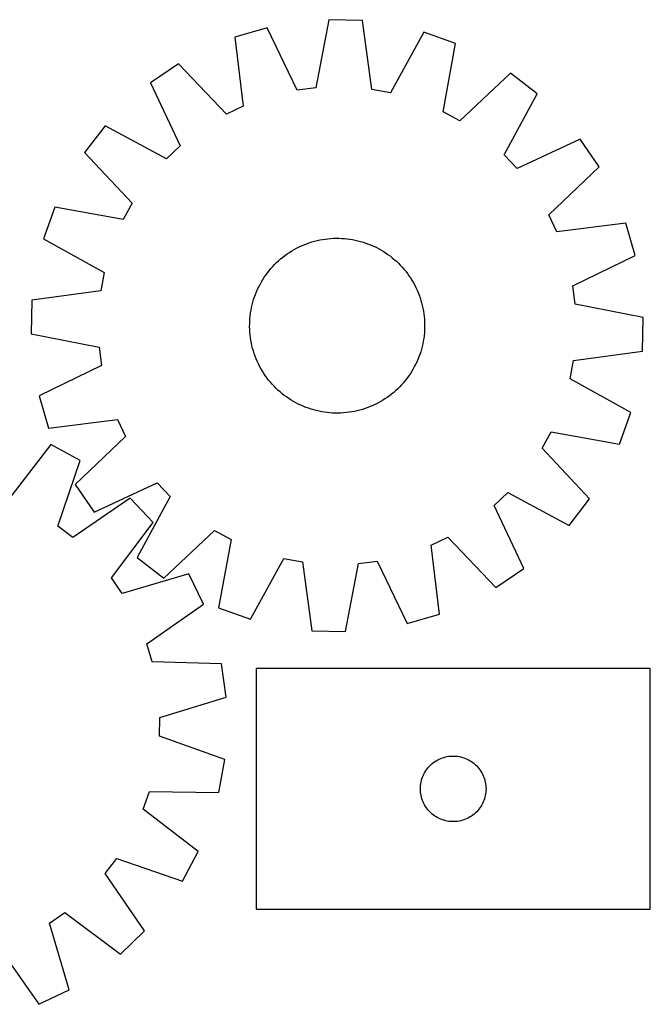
# Model space of a CAD drawing. Header units: millimetres. Extents: x 7 to 1492, y 7 to 471.
# Tile 3 of 5: x 727 to 1015, y 18 to 468. Entities that reach past the tile are written whole.
import ezdxf

# ---------------------------------------------------------------- set-up
doc = ezdxf.new("R2010")
doc.units = ezdxf.units.MM
doc.layers.add('COMMON', color=5, linetype='CONTINUOUS', true_color=0x0000ff)
doc.layers.add('CUT', color=7, linetype='CONTINUOUS', true_color=0x000000)

msp = doc.modelspace()

# ---------------------------------------------------------------- linework, layer by layer
at = {"layer": 'COMMON'}
msp.add_line((1015.228449, 117.158552), (1015.228449, 171.601136), dxfattribs=at)
at = {"layer": 'CUT'}
for p, q in [((868.331785, 468.391377), (862.308561, 437.20331)), ((883.711726, 467.957851), (868.331785, 468.391377)), ((840.029696, 464.722918), (825.268535, 460.382563)), ((853.80535, 436.101141), (840.029696, 464.722918)), ((887.968537, 436.480012), (883.711726, 467.957851)), ((825.268535, 460.382563), (829.177752, 428.85967)), ((911.762228, 462.700936), (896.39616, 434.9006)), ((926.255455, 457.535965), (911.762228, 462.700936)), ((920.576735, 426.283335), (926.255455, 457.535965)), ((799.485266, 448.147824), (786.787811, 439.458452)), ((821.431307, 425.183808), (799.485266, 448.147824)), ((951.308592, 443.86826), (928.103816, 422.176946)), ((963.496406, 434.477427), (951.308592, 443.86826)), ((786.787811, 439.458452), (800.246806, 410.686413)), ((862.308561, 437.20331), (853.80535, 436.101141)), ((896.39616, 434.9006), (887.968537, 436.480012)), ((948.438028, 406.50923), (963.496406, 434.477427)), ((829.177752, 428.85967), (821.431307, 425.183808)), ((928.103816, 422.176946), (920.576735, 426.283335)), ((766.047206, 419.855055), (756.656373, 407.667242)), ((794.015403, 404.796678), (766.047206, 419.855055)), ((800.246806, 410.686413), (794.015403, 404.796678)), ((983.099802, 413.736822), (954.327764, 400.277827)), ((991.789174, 401.039368), (983.099802, 413.736822)), ((756.656373, 407.667242), (778.347687, 384.462466)), ((954.327764, 400.277827), (948.438028, 406.50923)), ((968.825158, 379.093327), (991.789174, 401.039368)), ((778.347687, 384.462466), (774.241299, 376.935385)), ((742.988669, 382.614105), (737.823697, 368.120878)), ((774.241299, 376.935385), (742.988669, 382.614105)), ((972.50102, 371.346882), (968.825158, 379.093327)), ((1004.023913, 375.256098), (972.50102, 371.346882)), ((1008.364268, 360.494938), (1004.023913, 375.256098)), ((737.823697, 368.120878), (765.624033, 352.754809)), ((854.651509, 364.443634), (855.790961, 364.973405)), ((855.790961, 364.973405), (856.94649, 365.467124)), ((856.94649, 365.467124), (858.116958, 365.924303)), ((858.116958, 365.924303), (859.301208, 366.344491)), ((859.301208, 366.344491), (860.498072, 366.727274)), ((860.498072, 366.727274), (861.70637, 367.072273)), ((861.70637, 367.072273), (862.924907, 367.379149)), ((862.924907, 367.379149), (864.152483, 367.647598)), ((864.152483, 367.647598), (865.387885, 367.877356)), ((865.387885, 367.877356), (866.629894, 368.068195)), ((866.629894, 368.068195), (867.877285, 368.219928)), ((867.877285, 368.219928), (869.128827, 368.332404)), ((869.128827, 368.332404), (870.383283, 368.405513)), ((870.383283, 368.405513), (871.639418, 368.439182)), ((871.639418, 368.439182), (872.89599, 368.433379)), ((872.89599, 368.433379), (874.151759, 368.388108)), ((874.151759, 368.388108), (875.405487, 368.303416)), ((875.405487, 368.303416), (876.655936, 368.179384)), ((876.655936, 368.179384), (877.901873, 368.016136)), ((877.901873, 368.016136), (879.142066, 367.813833)), ((879.142066, 367.813833), (880.375293, 367.572675)), ((880.375293, 367.572675), (881.600337, 367.292898)), ((881.600337, 367.292898), (882.815988, 366.97478)), ((882.815988, 366.97478), (884.021047, 366.618635)), ((884.021047, 366.618635), (885.214325, 366.224814)), ((885.214325, 366.224814), (886.394644, 365.793705)), ((886.394644, 365.793705), (887.560838, 365.325734)), ((887.560838, 365.325734), (888.711758, 364.821363)), ((888.711758, 364.821363), (889.846268, 364.28109)), ((847.217725, 359.774029), (848.214168, 360.539605)), ((848.214168, 360.539605), (849.234168, 361.273505)), ((849.234168, 361.273505), (850.276716, 361.975003)), ((850.276716, 361.975003), (851.340784, 362.643408)), ((851.340784, 362.643408), (852.425323, 363.27806)), ((852.425323, 363.27806), (853.529261, 363.878333)), ((853.529261, 363.878333), (854.651509, 364.443634)), ((889.846268, 364.28109), (890.963247, 363.705447)), ((890.963247, 363.705447), (892.061593, 363.095003)), ((892.061593, 363.095003), (893.140224, 362.450361)), ((893.140224, 362.450361), (894.198073, 361.772156)), ((894.198073, 361.772156), (895.234097, 361.061058)), ((895.234097, 361.061058), (896.247274, 360.317768)), ((896.247274, 360.317768), (897.236604, 359.543021)), ((979.742491, 346.719283), (1008.364268, 360.494938)), ((842.622392, 355.498491), (843.486805, 356.410519)), ((843.486805, 356.410519), (844.37944, 357.294946)), ((844.37944, 357.294946), (845.299414, 358.150899)), ((845.299414, 358.150899), (846.24582, 358.977531)), ((846.24582, 358.977531), (847.217725, 359.774029)), ((897.236604, 359.543021), (898.20111, 358.73758)), ((898.20111, 358.73758), (899.139841, 357.902241)), ((899.139841, 357.902241), (900.05187, 357.037828)), ((900.05187, 357.037828), (900.936297, 356.145194)), ((900.936297, 356.145194), (901.792249, 355.22522)), ((765.624033, 352.754809), (764.044621, 344.327186)), ((838.752477, 350.556723), (839.463575, 351.592747)), ((839.463575, 351.592747), (840.206865, 352.605924)), ((840.206865, 352.605924), (840.981612, 353.595254)), ((840.981612, 353.595254), (841.787053, 354.55976)), ((841.787053, 354.55976), (842.622392, 355.498491)), ((901.792249, 355.22522), (902.618882, 354.278813)), ((902.618882, 354.278813), (903.415379, 353.306909)), ((903.415379, 353.306909), (904.180955, 352.310465)), ((904.180955, 352.310465), (904.914855, 351.290466)), ((904.914855, 351.290466), (905.616353, 350.247918)), ((836.243544, 346.204918), (836.819186, 347.321897)), ((836.819186, 347.321897), (837.42963, 348.420243)), ((837.42963, 348.420243), (838.074273, 349.498874)), ((838.074273, 349.498874), (838.752477, 350.556723)), ((905.616353, 350.247918), (906.284758, 349.183849)), ((906.284758, 349.183849), (906.91941, 348.099311)), ((906.91941, 348.099311), (907.519683, 346.995372)), ((907.519683, 346.995372), (908.084984, 345.873124)), ((764.044621, 344.327186), (732.566783, 340.070376)), ((834.29982, 341.572975), (834.730929, 342.753294)), ((834.730929, 342.753294), (835.198899, 343.919488)), ((835.198899, 343.919488), (835.70327, 345.070408)), ((835.70327, 345.070408), (836.243544, 346.204918)), ((908.084984, 345.873124), (908.614755, 344.733673)), ((908.614755, 344.733673), (909.108474, 343.578143)), ((909.108474, 343.578143), (909.565653, 342.407676)), ((909.565653, 342.407676), (909.985841, 341.223425)), ((980.84466, 338.216072), (979.742491, 346.719283)), ((732.566783, 340.070376), (732.133256, 324.690435)), ((832.951959, 336.733943), (833.231735, 337.958987)), ((833.231735, 337.958987), (833.549853, 339.174638)), ((833.549853, 339.174638), (833.905998, 340.379697)), ((833.905998, 340.379697), (834.29982, 341.572975)), ((909.985841, 341.223425), (910.368624, 340.026561)), ((910.368624, 340.026561), (910.713624, 338.818264)), ((910.713624, 338.818264), (911.020499, 337.599726)), ((1012.032727, 332.192849), (980.84466, 338.216072)), ((832.345249, 333.014586), (832.508497, 334.260523)), ((832.508497, 334.260523), (832.7108, 335.500716)), ((832.7108, 335.500716), (832.951959, 336.733943)), ((911.020499, 337.599726), (911.288948, 336.372151)), ((911.288948, 336.372151), (911.518706, 335.136748)), ((911.518706, 335.136748), (911.709545, 333.894739)), ((911.709545, 333.894739), (911.861278, 332.647348)), ((832.085451, 327.998068), (832.091255, 329.25464)), ((832.091255, 329.25464), (832.136525, 330.510409)), ((832.136525, 330.510409), (832.221218, 331.764137)), ((832.221218, 331.764137), (832.345249, 333.014586)), ((911.861278, 332.647348), (911.973754, 331.395807)), ((911.973754, 331.395807), (912.046863, 330.14135)), ((912.046863, 330.14135), (912.080532, 328.885216)), ((912.080532, 328.885216), (912.074729, 327.628644)), ((1011.599201, 316.812907), (1012.032727, 332.192849)), ((732.133256, 324.690435), (763.321323, 318.667211)), ((832.119121, 326.741933), (832.085451, 327.998068)), ((832.19223, 325.487477), (832.119121, 326.741933)), ((832.304706, 324.235935), (832.19223, 325.487477)), ((911.944766, 325.119146), (911.820734, 323.868697)), ((912.029458, 326.372874), (911.944766, 325.119146)), ((912.074729, 327.628644), (912.029458, 326.372874)), ((832.456438, 322.988544), (832.304706, 324.235935)), ((832.647278, 321.746535), (832.456438, 322.988544)), ((832.877035, 320.511133), (832.647278, 321.746535)), ((833.145484, 319.283557), (832.877035, 320.511133)), ((911.214025, 320.14934), (910.934248, 318.924296)), ((911.455183, 321.382567), (911.214025, 320.14934)), ((911.657486, 322.622761), (911.455183, 321.382567)), ((911.820734, 323.868697), (911.657486, 322.622761)), ((763.321323, 318.667211), (764.423492, 310.164)), ((833.45236, 318.065019), (833.145484, 319.283557)), ((833.797359, 316.856722), (833.45236, 318.065019)), ((834.180142, 315.659858), (833.797359, 316.856722)), ((834.600331, 314.475608), (834.180142, 315.659858)), ((909.866164, 315.310308), (909.435055, 314.12999)), ((910.259985, 316.503586), (909.866164, 315.310308)), ((910.616131, 317.708645), (910.259985, 316.503586)), ((910.934248, 318.924296), (910.616131, 317.708645)), ((980.121362, 312.556097), (1011.599201, 316.812907)), ((835.05751, 313.30514), (834.600331, 314.475608)), ((835.551229, 312.149611), (835.05751, 313.30514)), ((836.081, 311.010159), (835.551229, 312.149611)), ((836.646301, 309.887911), (836.081, 311.010159)), ((908.462713, 311.812875), (907.92244, 310.678366)), ((908.967084, 312.963795), (908.462713, 311.812875)), ((909.435055, 314.12999), (908.967084, 312.963795)), ((978.54195, 304.128474), (980.121362, 312.556097)), ((764.423492, 310.164), (735.801716, 296.388346)), ((837.246573, 308.783973), (836.646301, 309.887911)), ((837.881225, 307.699434), (837.246573, 308.783973)), ((838.54963, 306.635366), (837.881225, 307.699434)), ((839.251129, 305.592818), (838.54963, 306.635366)), ((905.413506, 306.326561), (904.702408, 305.290536)), ((906.091711, 307.38441), (905.413506, 306.326561)), ((906.736353, 308.46304), (906.091711, 307.38441)), ((907.346797, 309.561387), (906.736353, 308.46304)), ((907.92244, 310.678366), (907.346797, 309.561387)), ((839.985028, 304.572818), (839.251129, 305.592818)), ((840.750604, 303.576375), (839.985028, 304.572818)), ((841.547102, 302.60447), (840.750604, 303.576375)), ((842.373735, 301.658064), (841.547102, 302.60447)), ((902.37893, 302.323523), (901.543591, 301.384793)), ((903.184371, 303.28803), (902.37893, 302.323523)), ((903.959119, 304.277359), (903.184371, 303.28803)), ((904.702408, 305.290536), (903.959119, 304.277359)), ((1006.342286, 288.762405), (978.54195, 304.128474)), ((843.229687, 300.73809), (842.373735, 301.658064)), ((844.114114, 299.845455), (843.229687, 300.73809)), ((845.026143, 298.981042), (844.114114, 299.845455)), ((845.964874, 298.145703), (845.026143, 298.981042)), ((846.92938, 297.340262), (845.964874, 298.145703)), ((847.918709, 296.565515), (846.92938, 297.340262)), ((897.920163, 297.905752), (896.948259, 297.109254)), ((898.86657, 298.732385), (897.920163, 297.905752)), ((899.786544, 299.588337), (898.86657, 298.732385)), ((900.679178, 300.472764), (899.786544, 299.588337)), ((901.543591, 301.384793), (900.679178, 300.472764)), ((735.801716, 296.388346), (740.142071, 281.627185)), ((848.931886, 295.822225), (847.918709, 296.565515)), ((849.967911, 295.111127), (848.931886, 295.822225)), ((851.02576, 294.432922), (849.967911, 295.111127)), ((852.10439, 293.78828), (851.02576, 294.432922)), ((853.202737, 293.177836), (852.10439, 293.78828)), ((854.319716, 292.602194), (853.202737, 293.177836)), ((890.636723, 293.004951), (889.514474, 292.43965)), ((891.740661, 293.605223), (890.636723, 293.004951)), ((892.825199, 294.239875), (891.740661, 293.605223)), ((893.889268, 294.90828), (892.825199, 294.239875)), ((894.931816, 295.609779), (893.889268, 294.90828)), ((895.951815, 296.343678), (894.931816, 295.609779)), ((896.948259, 297.109254), (895.951815, 296.343678)), ((855.454225, 292.06192), (854.319716, 292.602194)), ((856.605145, 291.557549), (855.454225, 292.06192)), ((857.77134, 291.089579), (856.605145, 291.557549)), ((858.951658, 290.65847), (857.77134, 291.089579)), ((860.144936, 290.264648), (858.951658, 290.65847)), ((861.349995, 289.908503), (860.144936, 290.264648)), ((862.565646, 289.590385), (861.349995, 289.908503)), ((863.79069, 289.310609), (862.565646, 289.590385)), ((865.023917, 289.06945), (863.79069, 289.310609)), ((866.264111, 288.867147), (865.023917, 289.06945)), ((867.510047, 288.703899), (866.264111, 288.867147)), ((868.760496, 288.579868), (867.510047, 288.703899)), ((870.014224, 288.495175), (868.760496, 288.579868)), ((871.269994, 288.449905), (870.014224, 288.495175)), ((872.526566, 288.444101), (871.269994, 288.449905)), ((873.7827, 288.477771), (872.526566, 288.444101)), ((875.037157, 288.550879), (873.7827, 288.477771)), ((876.288698, 288.663356), (875.037157, 288.550879)), ((877.536089, 288.815088), (876.288698, 288.663356)), ((878.778099, 289.005928), (877.536089, 288.815088)), ((880.013501, 289.235685), (878.778099, 289.005928)), ((881.241076, 289.504134), (880.013501, 289.235685)), ((882.459614, 289.81101), (881.241076, 289.504134)), ((883.667911, 290.156009), (882.459614, 289.81101)), ((884.864776, 290.538792), (883.667911, 290.156009)), ((886.049026, 290.95898), (884.864776, 290.538792)), ((887.219493, 291.41616), (886.049026, 290.95898)), ((888.375023, 291.909878), (887.219493, 291.41616)), ((889.514474, 292.43965), (888.375023, 291.909878)), ((1001.177315, 274.269178), (1006.342286, 288.762405)), ((740.142071, 281.627185), (771.664964, 285.536402)), ((771.664964, 285.536402), (775.340825, 277.789957)), ((965.818296, 272.420818), (969.924685, 279.947898)), ((969.924685, 279.947898), (1001.177315, 274.269178)), ((775.340825, 277.789957), (752.376809, 255.843915)), ((741.123227, 274.076612), (721.771729, 248.887442)), ((754.680844, 266.801889), (741.123227, 274.076612)), ((987.50961, 249.216041), (965.818296, 272.420818)), ((744.391328, 236.750257), (754.680844, 266.801889)), ((752.376809, 255.843915), (761.066182, 243.146461)), ((761.066182, 243.146461), (789.83822, 256.605456)), ((789.83822, 256.605456), (795.727955, 250.374053)), ((777.407757, 249.540568), (751.219508, 231.564185)), ((788.053804, 238.432362), (777.407757, 249.540568)), ((795.727955, 250.374053), (780.669578, 222.405856)), ((943.919177, 246.19687), (950.15058, 252.086605)), ((950.15058, 252.086605), (978.118777, 237.028228)), ((978.118777, 237.028228), (987.50961, 249.216041)), ((957.378173, 217.424832), (943.919177, 246.19687)), ((751.219508, 231.564185), (744.391328, 236.750257)), ((768.981428, 213.031196), (788.053804, 238.432362)), ((792.857391, 213.015023), (816.062168, 234.706337)), ((816.062168, 234.706337), (823.589248, 230.599949)), ((823.589248, 230.599949), (817.910529, 199.347319)), ((914.988232, 228.023613), (922.734677, 231.699475)), ((922.734677, 231.699475), (944.680718, 208.735459)), ((918.897448, 196.500721), (914.988232, 228.023613)), ((780.669578, 222.405856), (792.857391, 213.015023)), ((832.403755, 194.182347), (847.769824, 221.982683)), ((847.769824, 221.982683), (856.197447, 220.403271)), ((881.857423, 219.679973), (890.360633, 220.782142)), ((890.360633, 220.782142), (904.136288, 192.160366)), ((856.197447, 220.403271), (860.454257, 188.925433)), ((875.834199, 188.491906), (881.857423, 219.679973)), ((944.680718, 208.735459), (957.378173, 217.424832)), ((773.872828, 205.988926), (768.981428, 213.031196)), ((804.334342, 214.992867), (773.872828, 205.988926)), ((811.026709, 201.138527), (804.334342, 214.992867)), ((785.03841, 182.87427), (811.026709, 201.138527)), ((817.910529, 199.347319), (832.403755, 194.182347)), ((904.136288, 192.160366), (918.897448, 196.500721)), ((860.454257, 188.925433), (875.834199, 188.491906)), ((787.514227, 174.665147), (785.03841, 182.87427)), ((819.267218, 173.815279), (787.514227, 174.665147)), ((821.350812, 158.570963), (819.267218, 173.815279)), ((1015.128448, 171.601136), (835.128448, 171.601136)), ((835.128448, 171.601136), (835.128448, 61.601136)), ((1015.128448, 61.601136), (1015.128448, 171.601136)), ((790.990505, 149.231449), (821.350812, 158.570963)), ((790.808388, 140.65904), (790.990505, 149.231449)), ((820.744654, 130.038553), (790.808388, 140.65904)), ((919.47753, 130.495996), (920.200313, 130.768475)), ((920.200313, 130.768475), (920.936164, 131.003384)), ((920.936164, 131.003384), (921.683132, 131.200102)), ((921.683132, 131.200102), (922.439237, 131.358105)), ((922.439237, 131.358105), (923.202473, 131.476976)), ((923.202473, 131.476976), (923.970816, 131.556399)), ((923.970816, 131.556399), (924.74223, 131.596163)), ((924.74223, 131.596163), (925.514667, 131.596163)), ((925.514667, 131.596163), (926.28608, 131.556399)), ((926.28608, 131.556399), (927.054424, 131.476976)), ((927.054424, 131.476976), (927.81766, 131.358105)), ((927.81766, 131.358105), (928.573765, 131.200102)), ((928.573765, 131.200102), (929.320733, 131.003384)), ((929.320733, 131.003384), (930.056584, 130.768475)), ((930.056584, 130.768475), (930.779367, 130.495996)), ((818.015516, 114.896481), (820.744654, 130.038553)), ((913.366651, 125.910278), (913.861469, 126.503418)), ((913.861469, 126.503418), (914.386166, 127.070298)), ((914.386166, 127.070298), (914.939348, 127.609417)), ((914.939348, 127.609417), (915.519551, 128.119343)), ((915.519551, 128.119343), (916.125234, 128.598725)), ((916.125234, 128.598725), (916.754793, 129.046291)), ((916.754793, 129.046291), (917.406556, 129.460856)), ((917.406556, 129.460856), (918.078797, 129.841318)), ((918.078797, 129.841318), (918.769733, 130.18667)), ((918.769733, 130.18667), (919.47753, 130.495996)), ((930.779367, 130.495996), (931.487164, 130.18667)), ((931.487164, 130.18667), (932.1781, 129.841318)), ((932.1781, 129.841318), (932.85034, 129.460856)), ((932.85034, 129.460856), (933.502104, 129.046291)), ((933.502104, 129.046291), (934.131663, 128.598725)), ((934.131663, 128.598725), (934.737346, 128.119343)), ((934.737346, 128.119343), (935.317549, 127.609417)), ((935.317549, 127.609417), (935.870731, 127.070298)), ((935.870731, 127.070298), (936.395427, 126.503418)), ((936.395427, 126.503418), (936.890246, 125.910278)), ((910.838918, 121.162859), (911.092696, 121.892417)), ((911.092696, 121.892417), (911.383695, 122.607945)), ((911.383695, 122.607945), (911.711142, 123.307543)), ((911.711142, 123.307543), (912.07417, 123.989357)), ((912.07417, 123.989357), (912.471815, 124.651579)), ((912.471815, 124.651579), (912.903023, 125.292453)), ((912.903023, 125.292453), (913.366651, 125.910278)), ((936.890246, 125.910278), (937.353873, 125.292453)), ((937.353873, 125.292453), (937.785082, 124.651579)), ((937.785082, 124.651579), (938.182727, 123.989357)), ((938.182727, 123.989357), (938.545755, 123.307543)), ((938.545755, 123.307543), (938.873202, 122.607945)), ((938.873202, 122.607945), (939.164201, 121.892417)), ((939.164201, 121.892417), (939.417979, 121.162859)), ((910.128448, 116.601136), (910.148337, 117.373317)), ((910.148337, 117.373317), (910.20795, 118.143451)), ((910.20795, 118.143451), (910.30713, 118.909495)), ((910.30713, 118.909495), (910.445613, 119.669417)), ((910.445613, 119.669417), (910.623033, 120.421203)), ((910.623033, 120.421203), (910.838918, 121.162859)), ((939.417979, 121.162859), (939.633864, 120.421203)), ((939.633864, 120.421203), (939.811284, 119.669417)), ((939.811284, 119.669417), (939.949767, 118.909495)), ((939.949767, 118.909495), (940.048947, 118.143451)), ((940.048947, 118.143451), (940.10856, 117.373317)), ((940.10856, 117.373317), (940.128448, 116.601136)), ((783.432856, 107.299358), (786.25508, 115.395927)), ((786.25508, 115.395927), (818.015516, 114.896481)), ((910.148337, 115.828955), (910.128448, 116.601136)), ((910.20795, 115.058821), (910.148337, 115.828955)), ((910.30713, 114.292778), (910.20795, 115.058821)), ((910.445613, 113.532855), (910.30713, 114.292778)), ((910.623033, 112.781069), (910.445613, 113.532855)), ((910.838918, 112.039414), (910.623033, 112.781069)), ((939.633864, 112.781069), (939.417979, 112.039414)), ((939.811284, 113.532855), (939.633864, 112.781069)), ((939.949767, 114.292778), (939.811284, 113.532855)), ((940.048947, 115.058821), (939.949767, 114.292778)), ((940.10856, 115.828955), (940.048947, 115.058821)), ((940.128448, 116.601136), (940.10856, 115.828955)), ((911.092696, 111.309855), (910.838918, 112.039414)), ((911.383695, 110.594328), (911.092696, 111.309855)), ((911.711142, 109.894729), (911.383695, 110.594328)), ((912.07417, 109.212915), (911.711142, 109.894729)), ((912.471815, 108.550693), (912.07417, 109.212915)), ((912.903023, 107.90982), (912.471815, 108.550693)), ((937.785082, 108.550693), (937.353873, 107.90982)), ((938.182727, 109.212915), (937.785082, 108.550693)), ((938.545755, 109.894729), (938.182727, 109.212915)), ((938.873202, 110.594328), (938.545755, 109.894729)), ((939.164201, 111.309855), (938.873202, 110.594328)), ((939.417979, 112.039414), (939.164201, 111.309855)), ((808.622026, 87.94786), (783.432856, 107.299358)), ((913.366651, 107.291994), (912.903023, 107.90982)), ((913.861469, 106.698854), (913.366651, 107.291994)), ((914.386166, 106.131974), (913.861469, 106.698854)), ((914.939348, 105.592856), (914.386166, 106.131974)), ((915.519551, 105.082929), (914.939348, 105.592856)), ((916.125234, 104.603547), (915.519551, 105.082929)), ((916.754793, 104.155981), (916.125234, 104.603547)), ((917.406556, 103.741417), (916.754793, 104.155981)), ((918.078797, 103.360954), (917.406556, 103.741417)), ((932.85034, 103.741417), (932.1781, 103.360954)), ((933.502104, 104.155981), (932.85034, 103.741417)), ((934.131663, 104.603547), (933.502104, 104.155981)), ((934.737346, 105.082929), (934.131663, 104.603547)), ((935.317549, 105.592856), (934.737346, 105.082929)), ((935.870731, 106.131974), (935.317549, 105.592856)), ((936.395427, 106.698854), (935.870731, 106.131974)), ((936.890246, 107.291994), (936.395427, 106.698854)), ((937.353873, 107.90982), (936.890246, 107.291994)), ((918.769733, 103.015602), (918.078797, 103.360954)), ((919.47753, 102.706277), (918.769733, 103.015602)), ((920.200313, 102.433798), (919.47753, 102.706277)), ((920.936164, 102.198888), (920.200313, 102.433798)), ((921.683132, 102.002171), (920.936164, 102.198888)), ((922.439237, 101.844167), (921.683132, 102.002171)), ((923.202473, 101.725296), (922.439237, 101.844167)), ((923.970816, 101.645873), (923.202473, 101.725296)), ((924.74223, 101.606109), (923.970816, 101.645873)), ((925.514667, 101.606109), (924.74223, 101.606109)), ((926.28608, 101.645873), (925.514667, 101.606109)), ((927.054424, 101.725296), (926.28608, 101.645873)), ((927.81766, 101.844167), (927.054424, 101.725296)), ((928.573765, 102.002171), (927.81766, 101.844167)), ((929.320733, 102.198888), (928.573765, 102.002171)), ((930.056584, 102.433798), (929.320733, 102.198888)), ((930.779367, 102.706277), (930.056584, 102.433798)), ((931.487164, 103.015602), (930.779367, 102.706277)), ((932.1781, 103.360954), (931.487164, 103.015602)), ((801.347304, 74.390244), (808.622026, 87.94786)), ((766.1096, 77.85158), (771.295671, 84.679759)), ((771.295671, 84.679759), (801.347304, 74.390244)), ((784.085983, 51.66333), (766.1096, 77.85158)), ((740.53434, 55.198259), (747.576611, 60.089659)), ((747.576611, 60.089659), (772.977777, 41.017283)), ((835.128448, 61.601136), (1015.128448, 61.601136)), ((749.538282, 24.736746), (740.53434, 55.198259)), ((772.977777, 41.017283), (784.085983, 51.66333)), ((717.419685, 44.032677), (735.683941, 18.044378)), ((735.683941, 18.044378), (749.538282, 24.736746))]:
    msp.add_line(p, q, dxfattribs=at)

doc.saveas('drawing.dxf')
